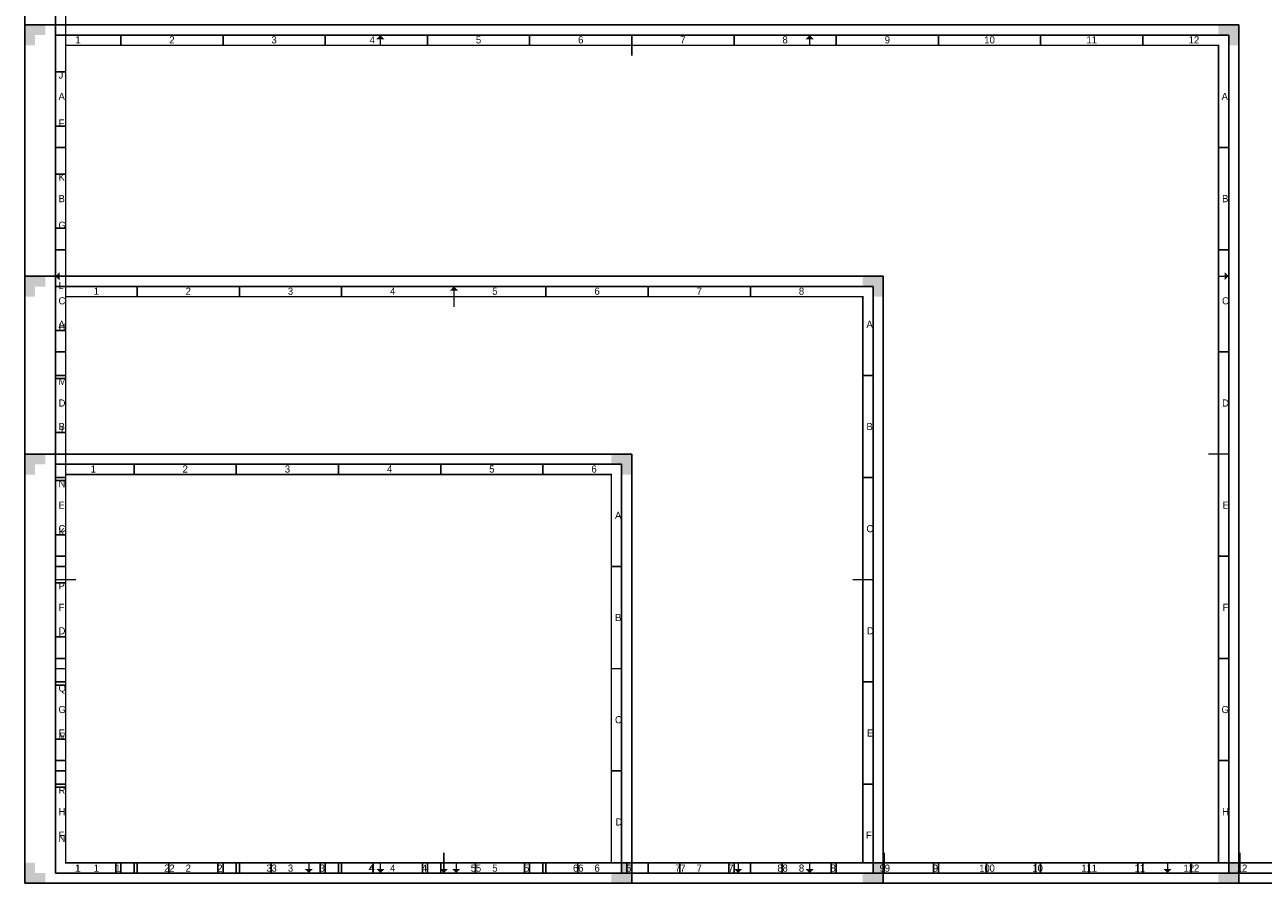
# Paper-space layout 'Blad01' of a CAD drawing. Header units: metres. Extents: x 0 to 1189, y 0 to 841.
# Tile 1 of 11: x 0 to 606, y 0 to 420. Entities that reach past the tile are written whole.
import ezdxf
from ezdxf.enums import TextEntityAlignment as Align

# ---------------------------------------------------------------- set-up
doc = ezdxf.new("R2010")
doc.units = ezdxf.units.M
for name, color, linetype, lineweight in [('X-XX-AL-TEKENBLAD_KADER-G', 7, 'Continuous', 25), ('X-XX-AL-TEKENBLAD_KADER_AFSNIJMARKERING-G', 7, 'Continuous', 25), ('X-XX-AL-TEKENBLAD_KADER_ROOSTERVERDELING-G', 7, 'Continuous', 25), ('X-XX-AL-TEKENBLAD_KADER_VOUWMERK-G', 7, 'Continuous', 18)]:
    doc.layers.add(name, color=color, linetype=linetype, lineweight=lineweight)
doc.styles.add('ISO-NLCS', font='ISO-NLCS.SHX', dxfattribs={"height": 1.8})
doc.styles.add('rtw_iso', font='iso-rtw.shx')

# ---------------------------------------------------------------- blocks, each defined once
blk = doc.blocks.new('A0')
at = {"layer": 'X-XX-AL-TEKENBLAD_KADER_AFSNIJMARKERING-G'}
blk.add_hatch(color=256, dxfattribs=at).paths.add_polyline_path([(-20, 0), (-20, -10), (-10, -10), (-10, -5), (-15, -5), (-15, 0)])
at = {"layer": 'X-XX-AL-TEKENBLAD_KADER-G'}
for p, q in [((524.5, -5), (524.5, 0)), ((574.5, -5), (574.5, 0)), ((524.5, -5), (624.5, -5))]:
    blk.add_line(p, q, dxfattribs=at)
at = {"layer": 'X-XX-AL-TEKENBLAD_KADER-G', "const_width": 0.7, "flags": 128}
blk.add_lwpolyline([(0, 0), (1159, 0), (1159, 821), (0, 821)], close=True, dxfattribs=at)
blk.add_lwpolyline([(574.5, -5), (574.5, 5)], dxfattribs=at)
at = {"layer": 'X-XX-AL-TEKENBLAD_KADER_AFSNIJMARKERING-G'}
for p, q in [((-20, 831), (-20, -10)), ((-20, -10), (1169, -10))]:
    blk.add_line(p, q, dxfattribs=at)
at = {"layer": 'X-XX-AL-TEKENBLAD_KADER_VOUWMERK-G'}
for p, q in [((0, 287), (-5, 287)), ((119, 0), (119, -5)), ((329, 0), (329, -5)), ((539, 0), (539, -5))]:
    blk.add_line(p, q, dxfattribs=at)
at = {"layer": 'X-XX-AL-TEKENBLAD_KADER-G', "style": 'rtw_iso', "flags": 9}
blk.add_attdef('VERSION', (0, 0), '', height=0.2, dxfattribs=at)
blk = doc.blocks.new('A0_rooster')
at = {"layer": 'X-XX-AL-TEKENBLAD_KADER_VOUWMERK-G'}
h = blk.add_hatch(color=256, dxfattribs=at)
h.paths.add_polyline_path([(-3, 289), (-5, 287), (-3, 287)])
h.paths.add_polyline_path([(-3, 287), (-5, 287), (-3, 285)])
h = blk.add_hatch(color=256, dxfattribs=at)
h.paths.add_polyline_path([(121, -3), (119, -5), (119, -3)])
h.paths.add_polyline_path([(119, -3), (119, -5), (117, -3)])
h = blk.add_hatch(color=256, dxfattribs=at)
h.paths.add_polyline_path([(331, -3), (329, -5), (329, -3)])
h.paths.add_polyline_path([(329, -3), (329, -5), (327, -3)])
h = blk.add_hatch(color=256, dxfattribs=at)
h.paths.add_polyline_path([(541, -3), (539, -5), (539, -3)])
h.paths.add_polyline_path([(539, -3), (539, -5), (537, -3)])
at = {"layer": 'X-XX-AL-TEKENBLAD_KADER_ROOSTERVERDELING-G'}
for p, q in [((-5, 826), (-5, -5)), ((-5, 360.5), (0, 360.5)), ((-5, 310.5), (0, 310.5)), ((-5, 260.5), (0, 260.5)), ((-5, 210.5), (0, 210.5)), ((-5, 160.5), (0, 160.5)), ((-5, 110.5), (0, 110.5)), ((-5, 60.5), (0, 60.5)), ((24.5, -5), (24.5, 0)), ((74.5, -5), (74.5, 0)), ((124.5, -5), (124.5, 0)), ((174.5, -5), (174.5, 0)), ((224.5, -5), (224.5, 0)), ((274.5, -5), (274.5, 0)), ((324.5, -5), (324.5, 0)), ((374.5, -5), (374.5, 0)), ((424.5, -5), (424.5, 0)), ((474.5, -5), (474.5, 0)), ((524.5, -5), (524.5, 0)), ((-5, -5), (1164, -5))]:
    blk.add_line(p, q, dxfattribs=at)
at = {"layer": 'X-XX-AL-TEKENBLAD_KADER_ROOSTERVERDELING-G', "lineweight": 35, "style": 'ISO-NLCS'}
for s, p in [('J', (-3.5, 385.5)), ('K', (-3.5, 335.5)), ('L', (-3.5, 282.5)), ('M', (-3.5, 235.5)), ('N', (-3.5, 185.5)), ('P', (-3.5, 135.5)), ('Q', (-3.5, 85.5)), ('R', (-3.5, 35.5))]:
    blk.add_text(s, height=3.5, dxfattribs=at).set_placement(p, align=Align.MIDDLE_LEFT)
for s, p in [('1', (5.88, -5.4)), ('2', (49.5, -5.4)), ('3', (99.5, -5.4)), ('4', (149.5, -5.4)), ('5', (199.5, -5.4)), ('6', (249.5, -5.4)), ('7', (299.5, -5.4)), ('8', (349.5, -5.4)), ('9', (399.5, -5.4)), ('10', (449.5, -5.4)), ('11', (499.5, -5.4)), ('12', (549.5, -5.4))]:
    blk.add_text(s, height=3.5, dxfattribs=at).set_placement(p, align=Align.BOTTOM_CENTER)
blk = doc.blocks.new('A4L_rooster')
at = {"layer": 'X-XX-AL-TEKENBLAD_KADER_ROOSTERVERDELING-G'}
for p, q in [((272, 195), (-5, 195)), ((-5, 195), (-5, -5)), ((33.5, 195), (33.5, 190)), ((83.5, 195), (83.5, 190)), ((183.5, 195), (183.5, 190)), ((233.5, 195), (233.5, 190)), ((272, -5), (272, 195)), ((0, 145), (-5, 145)), ((267, 145), (272, 145)), ((0, 45), (-5, 45)), ((267, 45), (272, 45)), ((-5, -5), (83.5, -5)), ((33.5, -5), (33.5, 0)), ((183.5, -5), (272, -5)), ((233.5, -5), (233.5, 0))]:
    blk.add_line(p, q, dxfattribs=at)
at = {"layer": 'X-XX-AL-TEKENBLAD_KADER_ROOSTERVERDELING-G', "style": 'ISO-NLCS'}
for s, p in [('1', (13.5, 189.9)), ('2', (58.5, 189.9)), ('3', (108.5, 189.9)), ('4', (158.5, 189.9)), ('5', (208.5, 189.9)), ('6', (258.5, 189.9))]:
    blk.add_text(s, height=3.5, dxfattribs=at).set_placement(p, align=Align.BOTTOM_CENTER)
for s, p in [('A', (268.75, 170)), ('B', (268.75, 120)), ('C', (268.75, 70)), ('D', (269, 20))]:
    blk.add_text(s, height=3.5, dxfattribs=at).set_placement(p, align=Align.MIDDLE_LEFT)
blk = doc.blocks.new('A4L')
at = {"layer": 'X-XX-AL-TEKENBLAD_KADER_AFSNIJMARKERING-G'}
for points in [[(-10, 200), (-20, 200), (-20, 190), (-15, 190), (-15, 195), (-10, 195)], [(277, 190), (277, 200), (267, 200), (267, 195), (272, 195), (272, 190)], [(-20, 0), (-20, -10), (-10, -10), (-10, -5), (-15, -5), (-15, 0)], [(267, -10), (277, -10), (277, 0), (272, 0), (272, -5), (267, -5)]]:
    blk.add_hatch(color=256, dxfattribs=at).paths.add_polyline_path(points)
at = {"layer": 'X-XX-AL-TEKENBLAD_KADER-G'}
for p, q in [((83.5, -5), (83.5, 0)), ((83.5, -5), (183.5, -5)), ((183.5, -5), (183.5, 0))]:
    blk.add_line(p, q, dxfattribs=at)
at = {"layer": 'X-XX-AL-TEKENBLAD_KADER-G', "const_width": 0.7, "flags": 128}
for points in [[(133.5, 195), (133.5, 189.96)], [(-5, 95), (-0.04, 95)], [(272, 95), (267, 95)], [(133.5, -5), (133.5, 0)]]:
    blk.add_lwpolyline(points, dxfattribs=at)
at = {"layer": 'X-XX-AL-TEKENBLAD_KADER-G', "const_width": 0.7}
blk.add_lwpolyline([(0, 190), (0, 0), (267, 0), (267, 190)], close=True, dxfattribs=at)
at = {"layer": 'X-XX-AL-TEKENBLAD_KADER_AFSNIJMARKERING-G'}
for p, q in [((-20, 200), (-20, -10)), ((277, 200), (-20, 200)), ((277, -10), (277, 200)), ((277, -10), (-20, -10))]:
    blk.add_line(p, q, dxfattribs=at)
blk = doc.blocks.new('A3_rooster')
at = {"layer": 'X-XX-AL-TEKENBLAD_KADER_VOUWMERK-G'}
for points in [[(192, 280), (190, 282), (188, 280)], [(183, -3), (185, -5), (187, -3)]]:
    blk.add_hatch(color=256, dxfattribs=at).paths.add_polyline_path(points)
at = {"layer": 'X-XX-AL-TEKENBLAD_KADER_ROOSTERVERDELING-G'}
for p, q in [((395, 282), (-5, 282)), ((-5, 277), (-5, 282)), ((-5, 282), (-5, -5)), ((35, 277), (35, 282)), ((85, 277), (85, 282)), ((135, 277), (135, 282)), ((235, 277), (235, 282)), ((285, 277), (285, 282)), ((335, 277), (335, 282)), ((395, 277), (395, 282)), ((395, -5), (395, 282)), ((-5, 238.5), (0, 238.5)), ((395, 238.5), (390, 238.5)), ((-5, 188.5), (0, 188.5)), ((395, 188.5), (390, 188.5)), ((-5, 88.5), (0, 88.5)), ((395, 88.5), (390, 88.5)), ((-5, 38.5), (0, 38.5)), ((395, 38.5), (390, 38.5)), ((-5, 0), (-5, -5)), ((35, 0), (35, -5)), ((85, 0), (85, -5)), ((285, 0), (285, -5)), ((335, 0), (335, -5)), ((395, 0), (395, -5)), ((-5, -5), (395, -5))]:
    blk.add_line(p, q, dxfattribs=at)
at = {"layer": 'X-XX-AL-TEKENBLAD_KADER_ROOSTERVERDELING-G', "style": 'ISO-NLCS'}
for s, p in [('1', (15, 276.9)), ('2', (60, 276.9)), ('3', (110, 276.9)), ('4', (160, 276.9)), ('5', (210, 276.9)), ('6', (260, 276.9)), ('7', (310, 276.9)), ('8', (360, 276.9)), ('1', (15, -5.4)), ('2', (60, -5.4)), ('3', (110, -5.4)), ('4', (160, -5.4)), ('5', (210, -5.4)), ('6', (260, -5.4)), ('7', (310, -5.4)), ('8', (360, -5.4))]:
    blk.add_text(s, height=3.5, dxfattribs=at).set_placement(p, align=Align.BOTTOM_CENTER)
for s, p in [('A', (-3.5, 263.5)), ('A', (391.75, 263.5)), ('B', (-3.5, 213.5)), ('B', (391.75, 213.5)), ('C', (-3.5, 163.5)), ('C', (391.75, 163.5)), ('D', (-3.5, 113.5)), ('D', (392, 113.5)), ('E', (-3.5, 63.5)), ('E', (392, 63.5)), ('F', (-3.5, 13.5)), ('F', (391.5, 13.5))]:
    blk.add_text(s, height=3.5, dxfattribs=at).set_placement(p, align=Align.MIDDLE_LEFT)
blk = doc.blocks.new('A3')
at = {"layer": 'X-XX-AL-TEKENBLAD_KADER_AFSNIJMARKERING-G'}
for points in [[(-10, 287), (-20, 287), (-20, 277), (-15, 277), (-15, 282), (-10, 282)], [(400, 277), (400, 287), (390, 287), (390, 282), (395, 282), (395, 277)], [(-20, 0), (-20, -10), (-10, -10), (-10, -5), (-15, -5), (-15, 0)], [(390, -10), (400, -10), (400, 0), (395, 0), (395, -5), (390, -5)]]:
    blk.add_hatch(color=256, dxfattribs=at).paths.add_polyline_path(points)
at = {"layer": 'X-XX-AL-TEKENBLAD_KADER-G'}
for p, q in [((135, -5), (135, 0)), ((235, -5), (235, 0)), ((135, -5), (235, -5))]:
    blk.add_line(p, q, dxfattribs=at)
at = {"layer": 'X-XX-AL-TEKENBLAD_KADER-G', "const_width": 0.7, "flags": 128}
for points in [[(190, 282), (190, 272)], [(-5, 138.5), (5, 138.5)], [(395, 138.5), (385, 138.5)], [(185, -5), (185, 5)]]:
    blk.add_lwpolyline(points, dxfattribs=at)
at = {"layer": 'X-XX-AL-TEKENBLAD_KADER-G', "const_width": 0.7}
blk.add_lwpolyline([(0, 0), (390, 0), (390, 277), (0, 277)], close=True, dxfattribs=at)
at = {"layer": 'X-XX-AL-TEKENBLAD_KADER_AFSNIJMARKERING-G'}
for p, q in [((400, 287), (-20, 287)), ((-20, 287), (-20, -10)), ((400, -10), (400, 287)), ((-20, -10), (400, -10))]:
    blk.add_line(p, q, dxfattribs=at)
blk = doc.blocks.new('A2_rooster')
at = {"layer": 'X-XX-AL-TEKENBLAD_KADER_VOUWMERK-G'}
for points in [[(156, 403), (154, 405), (152, 403)], [(366, 403), (364, 405), (362, 403)], [(-3, 289), (-5, 287), (-3, 285)], [(567, 285), (569, 287), (567, 289)], [(152, -3), (154, -5), (156, -3)], [(362, -3), (364, -5), (366, -3)]]:
    blk.add_hatch(color=256, dxfattribs=at).paths.add_polyline_path(points)
at = {"layer": 'X-XX-AL-TEKENBLAD_KADER_ROOSTERVERDELING-G'}
for p, q in [((569, 405), (-5, 405)), ((-5, 405), (-5, -5)), ((27, 400), (27, 405)), ((77, 400), (77, 405)), ((127, 400), (127, 405)), ((177, 400), (177, 405)), ((227, 400), (227, 405)), ((327, 400), (327, 405)), ((377, 400), (377, 405)), ((427, 400), (427, 405)), ((477, 400), (477, 405)), ((527, 400), (527, 405)), ((569, -5), (569, 405)), ((-5, 350), (0, 350)), ((569, 350), (564, 350)), ((-5, 300), (0, 300)), ((569, 300), (564, 300)), ((-5, 250), (0, 250)), ((569, 250), (564, 250)), ((-5, 150), (0, 150)), ((569, 150), (564, 150)), ((-5, 100), (0, 100)), ((569, 100), (564, 100)), ((-5, 50), (0, 50)), ((569, 50), (564, 50)), ((27, 0), (27, -5)), ((77, 0), (77, -5)), ((127, 0), (127, -5)), ((177, 0), (177, -5)), ((377, 0), (377, -5)), ((427, 0), (427, -5)), ((477, 0), (477, -5)), ((527, 0), (527, -5)), ((-5, -5), (569, -5))]:
    blk.add_line(p, q, dxfattribs=at)
at = {"layer": 'X-XX-AL-TEKENBLAD_KADER_ROOSTERVERDELING-G', "style": 'ISO-NLCS'}
for s, p in [('1', (6.04, 399.9)), ('2', (52, 399.9)), ('3', (102, 399.9)), ('4', (150, 399.9)), ('5', (202, 399.9)), ('6', (252, 399.9)), ('7', (302, 399.9)), ('8', (352, 399.9)), ('9', (402, 399.9)), ('10', (452, 399.9)), ('11', (502, 399.9)), ('12', (552, 399.9)), ('1', (6.04, -5.4)), ('2', (52, -5.4)), ('3', (102, -5.4)), ('4', (150, -5.4)), ('5', (202, -5.4)), ('6', (252, -5.4)), ('7', (302, -5.4)), ('8', (352, -5.4)), ('9', (402, -5.4)), ('10', (452, -5.4)), ('11', (502, -5.4)), ('12', (552, -5.4))]:
    blk.add_text(s, height=3.5, dxfattribs=at).set_placement(p, align=Align.BOTTOM_CENTER)
for s, p in [('A', (-3.5, 375)), ('A', (565.5, 375)), ('B', (-3.5, 325)), ('B', (565.75, 325)), ('C', (-3.5, 275)), ('C', (565.75, 275)), ('D', (-3.5, 225)), ('D', (565.75, 225)), ('E', (-3.5, 175)), ('E', (566, 175)), ('F', (-3.5, 125)), ('F', (566, 125)), ('G', (-3.5, 75)), ('G', (565.5, 75)), ('H', (-3.5, 25)), ('H', (565.75, 25))]:
    blk.add_text(s, height=3.5, dxfattribs=at).set_placement(p, align=Align.MIDDLE_LEFT)
blk = doc.blocks.new('A2')
at = {"layer": 'X-XX-AL-TEKENBLAD_KADER_AFSNIJMARKERING-G'}
for points in [[(-10, 410), (-20, 410), (-20, 400), (-15, 400), (-15, 405), (-10, 405)], [(574, 400), (574, 410), (564, 410), (564, 405), (569, 405), (569, 400)], [(-20, 0), (-20, -10), (-10, -10), (-10, -5), (-15, -5), (-15, 0)], [(564, -10), (574, -10), (574, 0), (569, 0), (569, -5), (564, -5)]]:
    blk.add_hatch(color=256, dxfattribs=at).paths.add_polyline_path(points)
at = {"layer": 'X-XX-AL-TEKENBLAD_KADER-G'}
for p, q in [((227, -5), (227, 0)), ((327, -5), (327, 0)), ((227, -5), (327, -5))]:
    blk.add_line(p, q, dxfattribs=at)
at = {"layer": 'X-XX-AL-TEKENBLAD_KADER-G', "const_width": 0.7, "flags": 128}
blk.add_lwpolyline([(0, 0), (564, 0), (564, 400), (0, 400)], close=True, dxfattribs=at)
for points in [[(277, 405), (277, 395)], [(-5, 200), (5, 200)], [(569, 200), (559, 200)], [(277, -5), (277, 5)]]:
    blk.add_lwpolyline(points, dxfattribs=at)
at = {"layer": 'X-XX-AL-TEKENBLAD_KADER_AFSNIJMARKERING-G'}
for p, q in [((574, 410), (-20, 410)), ((-20, 410), (-20, -10)), ((574, -10), (574, 410)), ((-20, -10), (574, -10))]:
    blk.add_line(p, q, dxfattribs=at)
at = {"layer": 'X-XX-AL-TEKENBLAD_KADER_VOUWMERK-G'}
for p, q in [((154, 400), (154, 405)), ((364, 400), (364, 405)), ((-5, 287), (0, 287)), ((564, 287), (569, 287)), ((154, -5), (154, 0)), ((364, -5), (364, 0))]:
    blk.add_line(p, q, dxfattribs=at)
blk = doc.blocks.new('A1_rooster')
at = {"layer": 'X-XX-AL-TEKENBLAD_KADER_VOUWMERK-G'}
blk.add_hatch(color=256, dxfattribs=at).paths.add_polyline_path([(189, -3), (191, -5), (193, -3)])
at = {"layer": 'X-XX-AL-TEKENBLAD_KADER_ROOSTERVERDELING-G'}
for p, q in [((-5, 579), (-5, -5)), ((-5, 387), (0, 387)), ((-5, 337), (0, 337)), ((-5, 237), (0, 237)), ((-5, 187), (0, 187)), ((-5, 137), (0, 137)), ((-5, 87), (0, 87)), ((-5, 37), (0, 37)), ((50.5, -5), (50.5, 0)), ((100.5, -5), (100.5, 0)), ((150.5, -5), (150.5, 0)), ((200.5, -5), (200.5, 0)), ((250.5, -5), (250.5, 0)), ((300.5, -5), (300.5, 0)), ((500.5, -5), (500.5, 0)), ((550.5, -5), (550.5, 0)), ((-5, -5), (816, -5))]:
    blk.add_line(p, q, dxfattribs=at)
at = {"layer": 'X-XX-AL-TEKENBLAD_KADER_ROOSTERVERDELING-G', "style": 'ISO-NLCS'}
for s, p in [('F', (-3.5, 362)), ('G', (-3.5, 312)), ('H', (-3.5, 262)), ('J', (-3.5, 212)), ('K', (-3.5, 162)), ('L', (-3.5, 112)), ('M', (-3.5, 62)), ('N', (-3.5, 12))]:
    blk.add_text(s, height=3.5, dxfattribs=at).set_placement(p, align=Align.MIDDLE_LEFT)
for s, p in [('1', (25.5, -5.4)), ('2', (75.5, -5.4)), ('3', (125.5, -5.4)), ('4', (175.5, -5.4)), ('5', (225.5, -5.4)), ('6', (275.5, -5.4)), ('7', (325.5, -5.4)), ('8', (375.5, -5.4)), ('9', (425.5, -5.4)), ('10', (475.5, -5.4)), ('11', (525.5, -5.4)), ('12', (575.5, -5.4))]:
    blk.add_text(s, height=3.5, dxfattribs=at).set_placement(p, align=Align.BOTTOM_CENTER)
blk = doc.blocks.new('A1')
at = {"layer": 'X-XX-AL-TEKENBLAD_KADER_AFSNIJMARKERING-G'}
blk.add_hatch(color=256, dxfattribs=at).paths.add_polyline_path([(-20, 0), (-20, -10), (-10, -10), (-10, -5), (-15, -5), (-15, 0)])
at = {"layer": 'X-XX-AL-TEKENBLAD_KADER-G'}
for p, q in [((350.5, -5), (350.5, 0)), ((450.5, -5), (450.5, 0)), ((350.5, -5), (450.5, -5))]:
    blk.add_line(p, q, dxfattribs=at)
at = {"layer": 'X-XX-AL-TEKENBLAD_KADER-G', "const_width": 0.7, "flags": 128}
blk.add_lwpolyline([(0, 0), (811, 0), (811, 574), (0, 574)], close=True, dxfattribs=at)
for points in [[(-5, 287), (5, 287)], [(400.5, -5), (400.5, 5)]]:
    blk.add_lwpolyline(points, dxfattribs=at)
at = {"layer": 'X-XX-AL-TEKENBLAD_KADER_AFSNIJMARKERING-G'}
for p, q in [((-20, 584), (-20, -10)), ((-20, -10), (821, -10))]:
    blk.add_line(p, q, dxfattribs=at)
at = {"layer": 'X-XX-AL-TEKENBLAD_KADER_VOUWMERK-G', "flags": 128}
blk.add_lwpolyline([(191, 0), (191, -5)], dxfattribs=at)

psp = doc.layouts.new('Blad01')

# ---------------------------------------------------------------- block references
at = {"layer": 'X-XX-AL-TEKENBLAD_KADER-G'}
for name in ['A0', 'A1', 'A1_rooster', 'A2', 'A2_rooster', 'A3', 'A3_rooster', 'A4L', 'A4L_rooster']:
    psp.add_blockref(name, (20, 10), dxfattribs=at)
at = {"layer": 'X-XX-AL-TEKENBLAD_KADER_ROOSTERVERDELING-G'}
psp.add_blockref('A0_rooster', (20, 10), dxfattribs=at)

doc.saveas('drawing.dxf')
